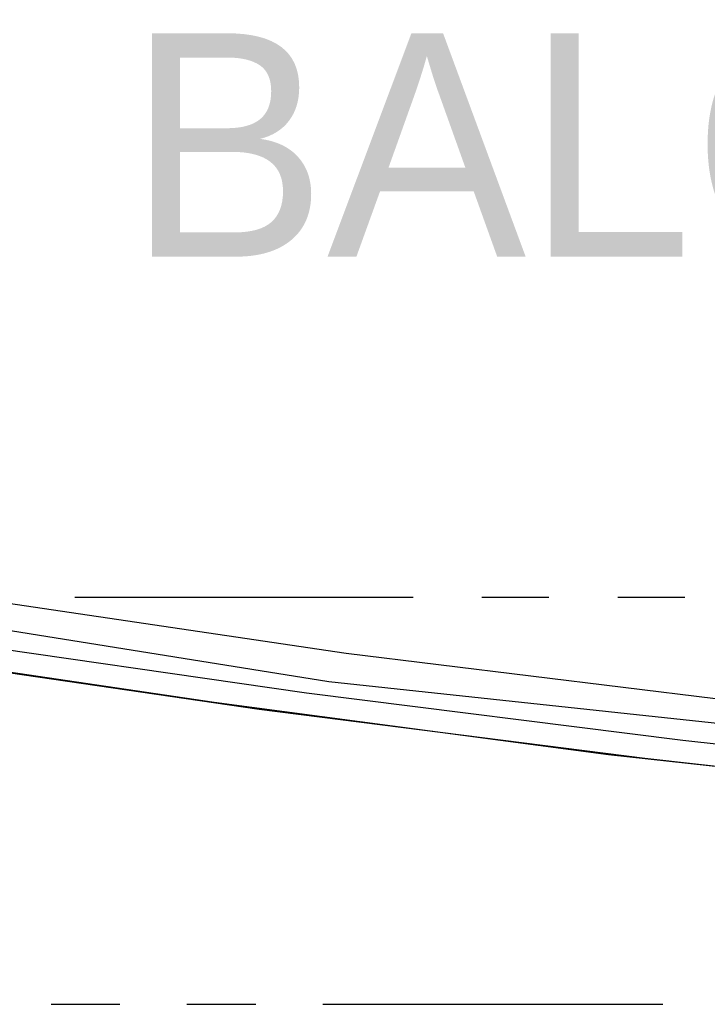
# Model space of a CAD drawing. Header units: feet. Extents: x -79 to 198, y -22 to 181.
# Tile 8 of 256: x 44.47 to 49.54, y 6.78 to 14.03. Entities that reach past the tile are written whole.
import ezdxf
from ezdxf.enums import TextEntityAlignment as Align

# ---------------------------------------------------------------- set-up
doc = ezdxf.new("R2010")
doc.units = ezdxf.units.FT
for name, color, linetype in [('A-AREA-UNIDAD', 30, 'CONTINUOUS'), ('A-LINEA', 7, 'CONTINUOUS'), ('A-TEXTO-PDF', 3, 'CONTINUOUS')]:
    doc.layers.add(name, color=color, linetype=linetype)

msp = doc.modelspace()

# ---------------------------------------------------------------- linework, layer by layer
at = {"layer": 'A-AREA-UNIDAD'}
msp.add_lwpolyline([(46.208, 30.72), (45.088, 25.6889), (44.88, 25.44), (46.16, 25.0489), (45.632, 22.8089), (45.36, 22.2756), (44.128, 22.56), (44.128, 21.6), (43.68, 20.16), (43.648, 19.3244), (43.36, 19.2889), (42.72, 16.0356), (41.952, 13.4044), (41.952, 12.7644), (41.312, 12.7289), (41.44, 11.0044), (41.2, 10.0444), (46.752, 9.1556), (54.88, 8.2844), (61.68, 7.8756), (67.328, 7.8756), (73.44, 8.2844)], dxfattribs=at)
at = {"layer": 'A-LINEA'}
for p, q in [((44.88, 9.7778), (47.3733, 9.7778)), ((47.88, 9.7778), (48.3733, 9.7778)), ((48.88, 9.7778), (49.3733, 9.7778)), ((44.7067, 6.7778), (45.2133, 6.7778)), ((45.7067, 6.7778), (46.2133, 6.7778)), ((46.7067, 6.7778), (49.2133, 6.7778))]:
    msp.add_line(p, q, dxfattribs=at)
for points in [[(37.24, 10.4711), (40.12, 9.9244), (43.0133, 9.4311), (45.9067, 9.0044), (48.8133, 8.6178), (51.7333, 8.2978), (54.6533, 8.0178), (57.5733, 7.8044), (60.4933, 7.6444), (62.68, 7.5644), (64.8533, 7.5511), (67.04, 7.5778), (69.2133, 7.6578), (71.3867, 7.7911)], [(37.7733, 10.3644), (40.5867, 9.8444), (43.4133, 9.3644), (46.24, 8.9511), (49.08, 8.5911), (51.9333, 8.2711), (54.7867, 8.0044), (57.64, 7.8044), (60.4933, 7.6444)], [(41.4667, 10.1911), (44.1733, 9.7644), (46.88, 9.3644), (49.6, 9.0311), (52.32, 8.7378), (55.0533, 8.4844), (57.7867, 8.2978), (60.52, 8.1378), (62.6667, 8.0711), (64.8267, 8.0578), (66.9733, 8.0844), (69.12, 8.1778), (71.2667, 8.3111)], [(41.0667, 9.9244), (43.8267, 9.4711), (46.5867, 9.0711), (49.36, 8.7244), (52.1467, 8.4178), (54.92, 8.1644), (57.72, 7.9644), (60.5067, 7.8044), (62.6667, 7.7378), (64.8267, 7.7244), (66.9867, 7.7511), (69.1333, 7.8444), (71.2933, 7.9778)]]:
    msp.add_lwpolyline(points, dxfattribs=at)

# ---------------------------------------------------------------- texts
at = {"layer": 'A-TEXTO-PDF'}
msp.add_text('BALCONY', height=1.646, dxfattribs=at).set_placement((50.5298, 12.2852), align=Align.CENTER)

doc.saveas('drawing.dxf')
